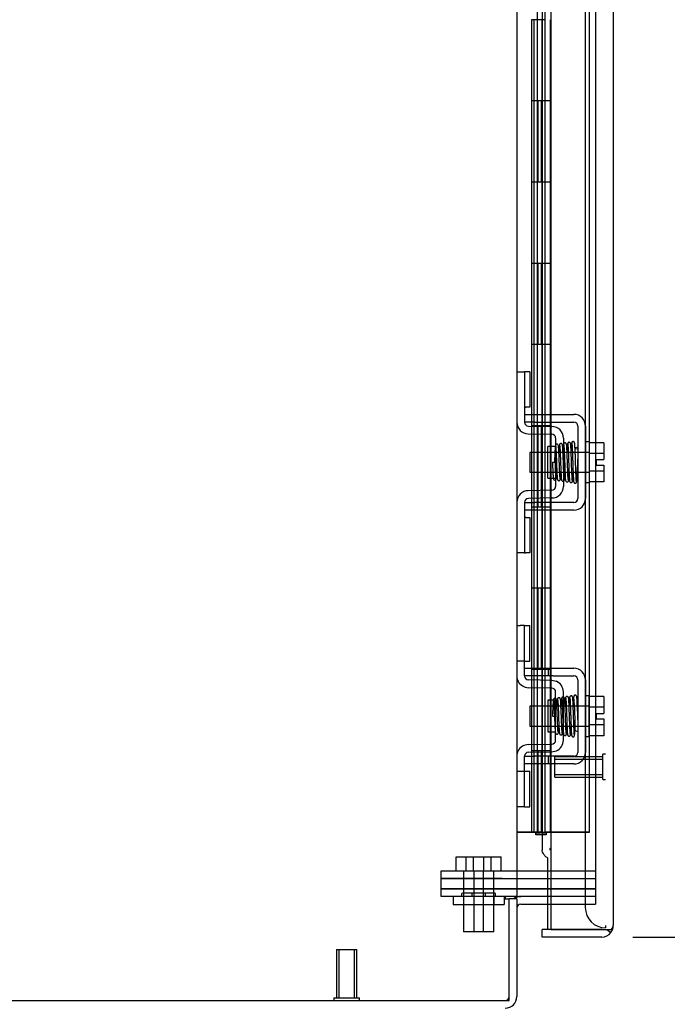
# Model space of a CAD drawing. Header units: inches. Extents: x 1 to 359, y -2 to 239.
# Tile 4 of 51: x 30 to 38, y 90 to 103. Entities that reach past the tile are written whole.
import ezdxf
from ezdxf.enums import TextEntityAlignment as Align
from ezdxf.lldxf.tags import DXFTag

# ---------------------------------------------------------------- set-up
doc = ezdxf.new("R2010")
doc.units = ezdxf.units.IN
doc.header["$MEASUREMENT"] = 0
for name, color, linetype in [('COM51497', 7, 'Continuous'), ('COM51498', 7, 'Continuous'), ('COM55595-1', 7, 'Continuous'), ('COM55597-1', 7, 'Continuous'), ('COM55607-1', 7, 'Continuous'), ('COM70098', 7, 'Continuous'), ('COM70220', 7, 'Continuous'), ('COM71181-1', 7, 'Continuous'), ('COM71183-1', 7, 'Continuous'), ('Default', 7, 'Continuous'), ('GSK86006', 7, 'Continuous'), ('NTS86070', 7, 'Continuous'), ('SCC180005', 7, 'Continuous'), ('SCC19011', 7, 'Continuous'), ('SPR20280', 7, 'Continuous'), ('STD26258', 7, 'Continuous'), ('WAF25367', 7, 'Continuous')]:
    doc.layers.add(name, color=color, linetype=linetype)
doc.styles.add('SEACAD_Times_New_Roman', font='times.ttf')
tags = doc.linetypes.add('HIDDEN2', pattern=[0.1875, 0.125, -0.0625]).pattern_tags.tags
tags[6:7] = [DXFTag(74, 4), DXFTag(75, 0), DXFTag(340, '0'), DXFTag(46, 0.0), DXFTag(50, 0.0), DXFTag(44, 0.0), DXFTag(45, 0.0)]
tags[4:5] = [DXFTag(74, 4), DXFTag(75, 0), DXFTag(340, '0'), DXFTag(46, 0.0), DXFTag(50, 0.0), DXFTag(44, 0.0), DXFTag(45, 0.0)]
doc.dimstyles.new('HAMMOND_(STH_-_300x200)', dxfattribs={"dimtxt": 1.5, "dimasz": 1.875, "dimexe": 0.75, "dimexo": 0.75, "dimgap": 0.375, "dimtad": 0, "dimtih": 1, "dimtoh": 1, "dimzin": 0, "dimdsep": 46, "dimtxsty": 'SEACAD_Times_New_Roman', "dimblk1": '_SE_FILLED', "dimblk2": '_SE_FILLED', "dimsah": 1, "dimcen": 0.75, "dimadec": 0, "dimazin": 0, "dimtfac": 0.8, "dimtofl": 0, "dimtmove": 0, "dimatfit": 3, "dimfxl": 0, "dimtolj": 1, "dimtzin": 0, "dimarcsym": 0})

# ---------------------------------------------------------------- blocks, each defined once
blk = doc.blocks.new('SE3')
at = {"layer": 'COM51497', "color": 7, "linetype": 'HIDDEN2'}
for p, q in [((36.434, 97.692), (36.559, 97.692)), ((36.559, 97.597), (36.434, 97.597)), ((36.559, 97.692), (37.041, 97.692)), ((36.559, 97.597), (37.041, 97.597)), ((37.089, 97.549), (37.089, 96.657)), ((37.184, 97.549), (37.184, 96.657)), ((36.434, 96.609), (36.559, 96.609)), ((37.041, 96.609), (36.559, 96.609)), ((36.559, 96.514), (36.434, 96.514)), ((37.041, 96.514), (36.559, 96.514)), ((36.434, 94.567), (36.559, 94.567)), ((36.559, 94.567), (36.726, 94.567)), ((36.726, 94.567), (36.786, 94.567)), ((36.726, 94.567), (36.726, 94.472)), ((36.786, 94.567), (37.041, 94.567)), ((36.434, 94.472), (36.434, 94.509)), ((36.559, 94.472), (36.434, 94.472)), ((36.726, 94.472), (36.559, 94.472)), ((36.786, 94.472), (36.726, 94.472)), ((36.786, 94.472), (37.041, 94.472)), ((37.089, 94.424), (37.089, 93.532)), ((37.184, 94.424), (37.184, 93.532)), ((36.434, 93.484), (36.559, 93.484)), ((36.434, 93.447), (36.434, 93.484)), ((36.726, 93.484), (36.559, 93.484)), ((36.786, 93.484), (36.726, 93.484)), ((36.726, 93.484), (36.726, 93.389)), ((37.041, 93.484), (36.786, 93.484)), ((36.559, 93.389), (36.434, 93.389)), ((36.726, 93.389), (36.559, 93.389)), ((36.786, 93.389), (36.726, 93.389)), ((37.041, 93.389), (36.786, 93.389))]:
    blk.add_line(p, q, dxfattribs=at)
for centre, radius, start, end in [((37.041, 97.549), 0.143, 0, 90), ((37.041, 97.549), 0.048, 0, 90), ((37.041, 96.657), 0.143, 270, 0), ((37.041, 96.657), 0.048, 270, 0), ((37.041, 94.424), 0.143, 0, 90), ((37.041, 94.424), 0.048, 0, 90), ((37.041, 93.532), 0.143, 270, 0), ((37.041, 93.532), 0.048, 270, 0)]:
    blk.add_arc(centre, radius, start, end, dxfattribs=at)
at = {"layer": 'COM51498', "color": 7, "linetype": 'HIDDEN2'}
for p, q in [((36.339, 98.218), (36.434, 98.218)), ((36.434, 98.218), (36.434, 97.968)), ((36.448, 98.218), (36.434, 98.218)), ((36.498, 98.218), (36.448, 98.218)), ((36.498, 98.218), (36.498, 97.781)), ((36.434, 97.968), (36.434, 97.596)), ((36.434, 97.781), (36.448, 97.781)), ((36.498, 97.781), (36.448, 97.781)), ((36.479, 97.453), (36.768, 97.448)), ((36.481, 97.548), (36.77, 97.543)), ((36.816, 97.4), (36.816, 96.806)), ((36.911, 97.4), (36.911, 96.806)), ((36.721, 96.908), (36.721, 97.298)), ((36.816, 97.298), (36.721, 97.298)), ((36.721, 96.908), (36.816, 96.908)), ((36.768, 96.758), (36.479, 96.753)), ((36.434, 96.61), (36.434, 96.237)), ((36.77, 96.663), (36.481, 96.658)), ((36.448, 96.424), (36.434, 96.424)), ((36.448, 96.424), (36.498, 96.424)), ((36.498, 96.424), (36.498, 95.987)), ((36.434, 96.237), (36.434, 95.987)), ((36.434, 95.987), (36.339, 95.987)), ((36.434, 95.987), (36.448, 95.987)), ((36.498, 95.987), (36.448, 95.987)), ((36.339, 95.093), (36.38, 95.093)), ((36.431, 95.093), (36.38, 95.093)), ((36.431, 95.093), (36.498, 95.093)), ((36.431, 94.656), (36.431, 95.093)), ((36.498, 94.656), (36.498, 95.093)), ((36.38, 94.656), (36.339, 94.656)), ((36.431, 94.656), (36.38, 94.656)), ((36.431, 94.656), (36.498, 94.656)), ((36.434, 94.509), (36.434, 94.656)), ((36.77, 94.418), (36.481, 94.423)), ((36.768, 94.323), (36.479, 94.328)), ((36.824, 94.406), (36.77, 94.418)), ((36.816, 93.681), (36.816, 94.275)), ((36.911, 93.681), (36.911, 94.275)), ((36.721, 94.173), (36.721, 93.783)), ((36.816, 94.173), (36.721, 94.173)), ((36.721, 93.783), (36.816, 93.783)), ((36.479, 93.628), (36.768, 93.633)), ((36.481, 93.533), (36.77, 93.538)), ((36.77, 93.538), (36.824, 93.549)), ((36.434, 93.299), (36.434, 93.447)), ((36.339, 93.299), (36.38, 93.299)), ((36.38, 93.299), (36.431, 93.299)), ((36.431, 93.299), (36.498, 93.299)), ((36.431, 92.862), (36.431, 93.299)), ((36.498, 92.862), (36.498, 93.299)), ((36.38, 92.862), (36.339, 92.862)), ((36.431, 92.862), (36.38, 92.862)), ((36.431, 92.862), (36.498, 92.862))]:
    blk.add_line(p, q, dxfattribs=at)
for centre, radius, start, end in [((36.482, 97.596), 0.143, 180, 269), ((36.482, 97.596), 0.048, 180, 269), ((36.768, 97.4), 0.143, 0, 89), ((36.768, 97.4), 0.048, 0, 89), ((36.482, 96.61), 0.143, 91, 180), ((36.768, 96.806), 0.048, 271, 0), ((36.768, 96.806), 0.143, 271, 0), ((36.482, 96.61), 0.048, 91, 180), ((36.482, 94.471), 0.143, 180, 206.9082), ((36.482, 94.471), 0.048, 180, 269), ((36.482, 94.471), 0.143, 206.9082, 269), ((36.768, 94.275), 0.048, 0, 89), ((36.768, 94.275), 0.143, 0, 66.6665), ((36.482, 93.485), 0.143, 91, 153.0918), ((36.768, 93.681), 0.048, 271, 0), ((36.768, 93.681), 0.143, 293.3335, 0), ((36.482, 93.485), 0.143, 153.0918, 180), ((36.482, 93.485), 0.048, 91, 180)]:
    blk.add_arc(centre, radius, start, end, dxfattribs=at)
at = {"layer": 'COM55595-1', "color": 7, "linetype": 'HIDDEN2'}
blk.add_arc((36.97, 92.327), 0.224, 173.8698, 180.203, dxfattribs=at)
at = {"layer": 'COM55597-1', "color": 7, "linetype": 'Continuous'}
for p, q in [((36.756, 149.75), (36.756, 91.353)), ((37.526, 149.702), (37.526, 91.401)), ((36.72, 91.353), (36.72, 91.663)), ((37.526, 91.401), (37.526, 91.401)), ((37.526, 91.4), (37.526, 91.401)), ((37.526, 91.401), (37.526, 91.401)), ((36.651, 91.258), (36.651, 91.353)), ((37.383, 91.353), (36.651, 91.353)), ((36.756, 91.353), (36.72, 91.353)), ((36.756, 91.353), (37.383, 91.353)), ((37.383, 91.353), (37.383, 91.353)), ((37.383, 91.353), (37.496, 91.353)), ((37.383, 91.353), (37.445, 91.353)), ((37.445, 91.353), (37.496, 91.314)), ((37.383, 91.258), (36.651, 91.258))]:
    blk.add_line(p, q, dxfattribs=at)
at = {"layer": 'COM55597-1', "color": 7, "linetype": 'HIDDEN2'}
for p, q in [((36.65, 122.989), (36.65, 92.326)), ((36.72, 91.663), (36.72, 92.228))]:
    blk.add_line(p, q, dxfattribs=at)
at = {"layer": 'COM55597-1', "color": 7, "linetype": 'Continuous'}
for start, end in [(322.4964, 359.8439), (359.9238, 0), (270, 322.4964)]:
    blk.add_arc((37.383, 91.401), 0.143, start, end, dxfattribs=at)
at = {"layer": 'COM55597-1', "color": 7, "linetype": 'HIDDEN2'}
blk.add_open_spline([(36.72, 92.228), (36.707, 92.238), (36.695, 92.248), (36.675, 92.269), (36.667, 92.279), (36.655, 92.299), (36.652, 92.31), (36.651, 92.322), (36.65, 92.324), (36.65, 92.326)], degree=3, knots=[0, 0, 0, 0, 0.25, 0.25, 0.5, 0.5, 0.75, 0.75, 0.7970406, 0.7970406, 0.7970406, 0.7970406], dxfattribs=at)
at = {"layer": 'COM55597-1', "color": 7, "linetype": 'Continuous'}
blk.add_open_spline([(37.496, 91.353), (37.505, 91.361), (37.513, 91.369), (37.52, 91.381), (37.522, 91.385), (37.525, 91.393), (37.525, 91.397), (37.526, 91.401)], degree=3, knots=[0, 0, 0, 0, 0.5, 0.5, 0.75, 0.75, 1, 1, 1, 1], dxfattribs=at)
at = {"layer": 'COM55607-1', "color": 7, "linetype": 'HIDDEN2'}
for p, q in [((36.587, 148.551), (36.587, 92.551)), ((36.687, 92.551), (36.687, 148.551)), ((37.232, 92.551), (37.232, 148.551)), ((36.647, 102.551), (36.52, 102.551)), ((36.52, 102.551), (36.52, 101.551)), ((36.525, 101.551), (36.525, 102.551)), ((36.692, 102.551), (36.637, 102.551)), ((36.647, 102.551), (36.647, 101.551)), ((36.55, 101.551), (36.52, 101.551)), ((36.52, 101.551), (36.52, 100.551)), ((36.647, 101.551), (36.52, 101.551)), ((36.595, 101.551), (36.595, 100.551)), ((36.637, 101.551), (36.637, 100.551)), ((36.692, 101.551), (36.637, 101.551)), ((36.55, 100.551), (36.52, 100.551)), ((36.647, 100.551), (36.52, 100.551)), ((36.52, 100.551), (36.52, 99.551)), ((36.525, 99.551), (36.525, 100.551)), ((36.692, 100.551), (36.637, 100.551)), ((36.647, 100.551), (36.647, 99.551)), ((36.55, 99.551), (36.52, 99.551)), ((36.52, 99.551), (36.52, 98.551)), ((36.647, 99.551), (36.52, 99.551)), ((36.595, 99.551), (36.595, 98.551)), ((36.637, 99.551), (36.637, 98.551)), ((36.692, 99.551), (36.637, 99.551)), ((36.55, 98.551), (36.52, 98.551)), ((36.647, 98.551), (36.52, 98.551)), ((36.52, 98.551), (36.52, 97.551)), ((36.525, 97.551), (36.525, 98.551)), ((36.692, 98.551), (36.637, 98.551)), ((36.647, 98.551), (36.647, 97.551)), ((36.55, 97.551), (36.52, 97.551)), ((36.52, 97.551), (36.52, 96.551)), ((36.647, 97.551), (36.52, 97.551)), ((36.595, 97.551), (36.595, 96.551)), ((36.637, 97.551), (36.637, 96.551)), ((36.692, 97.551), (36.637, 97.551)), ((36.55, 96.551), (36.52, 96.551)), ((36.647, 96.551), (36.52, 96.551)), ((36.52, 96.551), (36.52, 95.551)), ((36.525, 95.551), (36.525, 96.551)), ((36.692, 96.551), (36.637, 96.551)), ((36.647, 96.551), (36.647, 95.551)), ((36.55, 95.551), (36.52, 95.551)), ((36.52, 95.551), (36.52, 94.551)), ((36.647, 95.551), (36.52, 95.551)), ((36.595, 95.551), (36.595, 94.551)), ((36.637, 95.551), (36.637, 94.551)), ((36.692, 95.551), (36.637, 95.551)), ((36.55, 94.551), (36.52, 94.551)), ((36.647, 94.551), (36.52, 94.551)), ((36.52, 94.551), (36.52, 93.551)), ((36.525, 93.551), (36.525, 94.551)), ((36.692, 94.551), (36.637, 94.551)), ((36.647, 94.551), (36.647, 93.551)), ((36.55, 93.551), (36.52, 93.551)), ((36.52, 93.551), (36.52, 92.551)), ((36.647, 93.551), (36.52, 93.551)), ((36.595, 93.551), (36.595, 92.551)), ((36.637, 93.551), (36.637, 92.551)), ((36.692, 93.551), (36.637, 93.551)), ((36.401, 92.551), (36.339, 92.551)), ((36.595, 92.551), (36.401, 92.551)), ((36.401, 92.551), (36.401, 92.551)), ((36.574, 92.516), (36.574, 92.542)), ((36.574, 92.542), (36.624, 92.542)), ((36.624, 92.516), (36.574, 92.516)), ((36.587, 92.551), (36.587, 92.542)), ((36.637, 92.551), (36.595, 92.551)), ((36.649, 92.542), (36.624, 92.542)), ((36.649, 92.516), (36.624, 92.516)), ((36.637, 92.551), (36.692, 92.551)), ((36.649, 92.542), (36.699, 92.542)), ((36.699, 92.516), (36.649, 92.516)), ((36.687, 92.542), (36.687, 92.551)), ((36.717, 92.551), (36.692, 92.551)), ((36.692, 92.551), (36.692, 92.551)), ((36.699, 92.542), (36.699, 92.516)), ((37.232, 92.551), (36.717, 92.551)), ((36.756, 92.551), (37.232, 92.551)), ((37.232, 92.551), (37.232, 92.551))]:
    blk.add_line(p, q, dxfattribs=at)
at = {"layer": 'COM55607-1', "color": 7, "linetype": 'Continuous'}
for p, q in [((36.55, 101.551), (36.55, 102.551)), ((36.754, 101.551), (36.754, 102.551)), ((36.754, 101.551), (36.55, 101.551)), ((36.55, 100.551), (36.55, 101.551)), ((36.754, 101.551), (36.55, 101.551)), ((36.754, 100.551), (36.754, 101.551)), ((36.754, 100.551), (36.55, 100.551)), ((36.754, 100.551), (36.55, 100.551)), ((36.55, 99.551), (36.55, 100.551)), ((36.754, 99.551), (36.754, 100.551)), ((36.754, 99.551), (36.55, 99.551)), ((36.55, 98.551), (36.55, 99.551)), ((36.754, 99.551), (36.55, 99.551)), ((36.754, 98.551), (36.754, 99.551)), ((36.754, 98.551), (36.55, 98.551)), ((36.754, 98.551), (36.55, 98.551)), ((36.55, 97.551), (36.55, 98.551)), ((36.754, 97.551), (36.754, 98.551)), ((36.754, 97.551), (36.55, 97.551)), ((36.55, 96.551), (36.55, 97.551)), ((36.754, 97.551), (36.55, 97.551)), ((36.754, 96.551), (36.754, 97.551)), ((36.754, 96.551), (36.55, 96.551)), ((36.754, 96.551), (36.55, 96.551)), ((36.55, 95.551), (36.55, 96.551)), ((36.754, 95.551), (36.754, 96.551)), ((36.754, 95.551), (36.55, 95.551)), ((36.55, 94.551), (36.55, 95.551)), ((36.754, 95.551), (36.55, 95.551)), ((36.754, 94.551), (36.754, 95.551)), ((36.754, 94.551), (36.55, 94.551)), ((36.754, 94.551), (36.55, 94.551)), ((36.55, 93.551), (36.55, 94.551)), ((36.754, 93.551), (36.754, 94.551)), ((36.754, 93.551), (36.55, 93.551)), ((36.55, 92.551), (36.55, 93.551)), ((36.754, 93.551), (36.55, 93.551)), ((36.754, 92.551), (36.754, 93.551)), ((36.339, 92.551), (36.55, 92.551)), ((36.55, 92.551), (36.754, 92.551)), ((36.754, 92.551), (36.756, 92.551))]:
    blk.add_line(p, q, dxfattribs=at)
at = {"layer": 'COM70098', "color": 7, "linetype": 'HIDDEN2'}
for p, q in [((35.407, 91.978), (35.407, 92.073)), ((35.407, 92.073), (36.157, 92.073)), ((36.157, 92.073), (37.306, 92.073)), ((36.157, 91.978), (35.407, 91.978)), ((36.157, 91.978), (37.306, 91.978)), ((35.407, 91.758), (35.407, 91.853)), ((35.407, 91.853), (36.157, 91.853)), ((36.157, 91.758), (35.407, 91.758)), ((37.306, 91.853), (36.157, 91.853)), ((36.196, 91.758), (36.157, 91.758))]:
    blk.add_line(p, q, dxfattribs=at)
at = {"layer": 'COM70220', "color": 7, "linetype": 'HIDDEN2'}
for p, q in [((37.181, 149.019), (37.181, 91.872)), ((37.181, 91.872), (37.181, 91.622)), ((37.431, 91.401), (37.431, 91.372))]:
    blk.add_line(p, q, dxfattribs=at)
blk.add_arc((37.431, 91.622), 0.25, 180, 270, dxfattribs=at)
at = {"layer": 'COM71181-1', "color": 7, "linetype": 'Continuous'}
for p, q in [((36.339, 149.133), (36.339, 91.758)), ((36.196, 91.758), (36.196, 91.728)), ((36.339, 91.758), (36.196, 91.758)), ((36.339, 91.758), (36.387, 91.758)), ((36.756, 91.758), (36.387, 91.758)), ((36.196, 91.728), (36.244, 91.728)), ((36.244, 90.478), (36.244, 91.728)), ((23.794, 90.478), (36.244, 90.478))]:
    blk.add_line(p, q, dxfattribs=at)
at = {"layer": 'COM71181-1', "color": 7, "linetype": 'HIDDEN2'}
for p, q in [((37.306, 149.133), (37.306, 91.758)), ((37.306, 91.758), (36.756, 91.758))]:
    blk.add_line(p, q, dxfattribs=at)
at = {"layer": 'COM71183-1', "color": 7, "linetype": 'HIDDEN2'}
for p in [(37.306, 91.758), (36.756, 91.663)]:
    blk.add_line(p, (37.306, 91.663), dxfattribs=at)
at = {"layer": 'COM71183-1', "color": 7, "linetype": 'Continuous'}
for p, q in [((36.339, 91.728), (36.244, 91.728)), ((36.339, 91.728), (36.339, 90.526)), ((36.387, 91.663), (36.756, 91.663))]:
    blk.add_line(p, q, dxfattribs=at)
for centre, radius, start, end in [((36.387, 91.615), 0.143, 90, 127.7949), ((36.387, 91.615), 0.048, 90, 180), ((36.196, 90.526), 0.143, 270, 0)]:
    blk.add_arc(centre, radius, start, end, dxfattribs=at)
at = {"layer": 'COM71183-1', "color": 7, "linetype": 'HIDDEN2'}
blk.add_arc((36.196, 90.526), 0.048, 270, 0, dxfattribs=at)
at = {"layer": 'GSK86006', "color": 7, "linetype": 'HIDDEN2'}
for p, q in [((35.407, 91.853), (35.407, 91.978)), ((35.407, 91.978), (36.157, 91.978)), ((36.157, 91.978), (37.306, 91.978)), ((36.157, 91.853), (35.407, 91.853)), ((36.157, 91.853), (37.306, 91.853))]:
    blk.add_line(p, q, dxfattribs=at)
at = {"layer": 'NTS86070', "color": 7, "linetype": 'HIDDEN2'}
for p, q in [((35.556, 91.758), (35.556, 91.658)), ((35.659, 91.788), (35.659, 91.758)), ((35.794, 91.798), (35.669, 91.798)), ((35.681, 91.758), (35.681, 91.658)), ((35.784, 91.788), (35.784, 91.758)), ((36.067, 91.798), (35.794, 91.798)), ((35.952, 91.758), (35.952, 91.788)), ((36.056, 91.758), (36.056, 91.658)), ((36.077, 91.758), (36.077, 91.788)), ((36.181, 91.758), (36.181, 91.658)), ((35.556, 91.658), (35.681, 91.658)), ((35.681, 91.658), (36.181, 91.658))]:
    blk.add_line(p, q, dxfattribs=at)
for centre, start, end in [((35.669, 91.788), 90, 180), ((35.794, 91.788), 90, 180), ((35.942, 91.788), 0, 90), ((36.067, 91.788), 0, 90)]:
    blk.add_arc(centre, 0.01, start, end, dxfattribs=at)
at = {"layer": 'SCC180005', "color": 7, "linetype": 'HIDDEN2'}
for p, q in [((35.59, 92.247), (35.715, 92.247)), ((35.59, 92.073), (35.59, 92.247)), ((35.715, 92.247), (35.931, 92.247)), ((35.715, 92.073), (35.715, 92.247)), ((35.806, 92.073), (35.806, 92.247)), ((35.931, 92.247), (36.147, 92.247)), ((35.931, 92.073), (35.931, 92.247)), ((36.022, 92.073), (36.022, 92.247)), ((36.147, 92.073), (36.147, 92.247)), ((35.683, 92.073), (35.683, 91.323)), ((35.808, 92.073), (35.808, 91.323)), ((35.929, 91.323), (35.929, 92.073)), ((36.054, 91.323), (36.054, 92.073)), ((35.808, 91.323), (35.683, 91.323)), ((36.054, 91.323), (35.808, 91.323))]:
    blk.add_line(p, q, dxfattribs=at)
at = {"layer": 'SCC19011', "color": 7, "linetype": 'HIDDEN2'}
for p, q in [((37.41, 97.344), (37.229, 97.344)), ((37.41, 97.344), (37.41, 97.212)), ((36.497, 97.225), (36.497, 96.981)), ((37.229, 97.225), (36.497, 97.225)), ((37.41, 97.212), (37.229, 97.212)), ((37.41, 97.212), (37.41, 97.137)), ((37.315, 97.137), (37.41, 97.137)), ((37.315, 97.137), (37.315, 97.069)), ((36.497, 96.981), (37.229, 96.981)), ((37.41, 96.994), (37.229, 96.994)), ((37.315, 97.069), (37.41, 97.069)), ((37.41, 97.069), (37.41, 96.994)), ((37.41, 96.994), (37.41, 96.862)), ((37.41, 96.862), (37.229, 96.862)), ((37.41, 94.219), (37.229, 94.219)), ((37.41, 94.219), (37.41, 94.087)), ((36.497, 94.1), (36.497, 93.856)), ((37.229, 94.1), (36.497, 94.1)), ((37.41, 94.087), (37.229, 94.087)), ((37.41, 94.087), (37.41, 94.012)), ((37.315, 94.012), (37.315, 93.944)), ((37.315, 94.012), (37.41, 94.012)), ((37.315, 93.944), (37.41, 93.944)), ((37.41, 93.944), (37.41, 93.869)), ((36.497, 93.856), (37.229, 93.856)), ((37.41, 93.869), (37.229, 93.869)), ((37.41, 93.869), (37.41, 93.737)), ((37.41, 93.737), (37.229, 93.737))]:
    blk.add_line(p, q, dxfattribs=at)
at = {"layer": 'SPR20280', "color": 7, "linetype": 'HIDDEN2'}
for p, q in [((36.777, 97.103), (36.812, 97.103)), ((36.777, 93.978), (36.802, 93.978))]:
    blk.add_line(p, q, dxfattribs=at)
for centre, radius, start, end in [((32.167, 97.279), 4.891, 359.5941, 359.9583), ((32.139, 97.28), 4.954, 355.1676, 359.9373), ((36.957, 96.878), 0.0181, 180.2962, 0.6354), ((32.167, 93.801), 4.891, 0.0417, 4.8553), ((32.139, 93.8), 4.954, 0.0627, 4.8324)]:
    blk.add_arc(centre, radius, start, end, dxfattribs=at)
blk.add_ellipse((37.075, 97.275), major_axis=(0.0175, 0), ratio=0.707107, dxfattribs=at)
for start_param, end_param in [(3.144278, 6.283185), (0, 0.029803)]:
    blk.add_ellipse((37.075, 93.805), major_axis=(0.0175, 0), ratio=0.707107, start_param=start_param, end_param=end_param, dxfattribs=at)
for points, knots in [([(36.9, 97.315), (36.9, 97.318), (36.899, 97.323), (36.893, 97.33), (36.886, 97.334), (36.879, 97.334), (36.872, 97.332), (36.867, 97.327), (36.864, 97.322), (36.864, 97.318), (36.864, 97.316)], [0, 0, 0, 0, 0.160978, 0.319941, 0.465269, 0.591846, 0.711965, 0.822973, 0.919786, 1, 1, 1, 1]), ([(36.948, 97.327), (36.948, 97.327), (36.948, 97.329), (36.947, 97.332), (36.945, 97.334), (36.943, 97.337), (36.94, 97.339), (36.937, 97.34), (36.933, 97.341), (36.927, 97.341), (36.919, 97.337), (36.914, 97.328), (36.913, 97.322), (36.912, 97.318)], [0.0423433, 0.0423433, 0.0423433, 0.0423433, 0.0780693, 0.1166064, 0.1566075, 0.1991192, 0.2448555, 0.2942488, 0.3475582, 0.468612, 0.6213089, 0.801496, 1, 1, 1, 1]), ([(36.963, 97.332), (36.962, 97.327), (36.96, 97.305), (36.958, 97.263), (36.957, 97.236), (36.956, 97.234)], [0.1089671, 0.1089671, 0.1089671, 0.1089671, 0.2224256, 0.3403895, 0.3502806, 0.3502806, 0.3502806, 0.3502806]), ([(37.001, 97.325), (37.001, 97.331), (37, 97.337), (36.993, 97.345), (36.987, 97.348), (36.982, 97.349), (36.979, 97.349), (36.975, 97.348), (36.972, 97.346), (36.969, 97.343), (36.966, 97.339), (36.965, 97.335), (36.965, 97.333), (36.965, 97.331)], [0, 0, 0, 0, 0.324319, 0.462115, 0.581304, 0.633213, 0.682431, 0.732423, 0.783847, 0.836789, 0.89085, 0.94542, 1, 1, 1, 1]), ([(37.014, 97.341), (37.013, 97.338), (37.011, 97.33), (37.009, 97.288), (37.007, 97.253), (37.006, 97.241)], [0, 0, 0, 0, 0.1087369, 0.2223139, 0.2823724, 0.2823724, 0.2823724, 0.2823724]), ([(37.049, 97.339), (37.049, 97.341), (37.049, 97.344), (37.048, 97.348), (37.045, 97.351), (37.041, 97.355), (37.035, 97.357), (37.028, 97.357), (37.022, 97.355), (37.017, 97.35), (37.014, 97.344), (37.013, 97.341), (37.013, 97.339)], [0, 0, 0, 0, 0.065589, 0.134096, 0.204, 0.273642, 0.405923, 0.527776, 0.652215, 0.775569, 0.89228, 1, 1, 1, 1]), ([(37.014, 97.337), (37.015, 97.336), (37.017, 97.331), (37.02, 97.287), (37.022, 97.228), (37.024, 97.169), (37.026, 97.121), (37.028, 97.07), (37.029, 97.02), (37.031, 96.973), (37.033, 96.93), (37.035, 96.895), (37.037, 96.871), (37.038, 96.86), (37.039, 96.859), (37.039, 96.859)], [0.0084013, 0.0084013, 0.0084013, 0.0084013, 0.1047673, 0.2149815, 0.3308118, 0.3911182, 0.4528716, 0.5160814, 0.5807303, 0.6468516, 0.7144807, 0.783578, 0.8541849, 0.926338, 0.9626406, 0.9626406, 0.9626406, 0.9626406]), ([(37.074, 96.866), (37.073, 96.866), (37.072, 96.868), (37.069, 96.899), (37.067, 96.953), (37.065, 97.008), (37.063, 97.055), (37.061, 97.105), (37.06, 97.156), (37.058, 97.206), (37.056, 97.251), (37.054, 97.29), (37.053, 97.32), (37.051, 97.338), (37.05, 97.341), (37.049, 97.341)], [0.041658, 0.041658, 0.041658, 0.041658, 0.1062331, 0.2177365, 0.3345116, 0.3951575, 0.4571173, 0.5204025, 0.5850154, 0.650919, 0.7181243, 0.7866617, 0.856475, 0.927577, 0.9945625, 0.9945625, 0.9945625, 0.9945625]), ([(36.873, 96.896), (36.872, 96.901), (36.871, 96.909), (36.868, 96.943), (36.866, 96.985), (36.864, 97.032), (36.862, 97.079), (36.86, 97.136), (36.858, 97.196), (36.855, 97.25), (36.853, 97.285), (36.85, 97.306), (36.849, 97.318), (36.838, 97.325), (36.831, 97.326), (36.824, 97.325), (36.818, 97.32), (36.814, 97.314), (36.812, 97.303), (36.81, 97.278), (36.807, 97.242), (36.806, 97.203), (36.804, 97.155), (36.802, 97.12), (36.802, 97.103)], [0, 0, 0, 0, 0.0498436, 0.0967002, 0.1405955, 0.1815314, 0.2194862, 0.2544765, 0.3152997, 0.3654619, 0.409652, 0.4485892, 0.4814188, 0.4889058, 0.495916, 0.5065238, 0.5135393, 0.5236157, 0.5577634, 0.6106645, 0.6440309, 0.6818562, 0.7241002, 0.764095, 0.764095, 0.764095, 0.764095]), ([(36.817, 97.298), (36.817, 97.297), (36.818, 97.291), (36.819, 97.269), (36.821, 97.235), (36.823, 97.197), (36.825, 97.147), (36.827, 97.089), (36.829, 97.026), (36.832, 96.965), (36.835, 96.913), (36.837, 96.9), (36.838, 96.893)], [0.5312571, 0.5312571, 0.5312571, 0.5312571, 0.5585929, 0.6096433, 0.6421085, 0.6791741, 0.7208841, 0.7672768, 0.8183419, 0.8741554, 0.9346781, 1, 1, 1, 1]), ([(36.862, 97.308), (36.861, 97.3), (36.859, 97.277), (36.857, 97.242), (36.856, 97.226)], [0.1087958, 0.1087958, 0.1087958, 0.1087958, 0.2223565, 0.3065223, 0.3065223, 0.3065223, 0.3065223]), ([(36.864, 97.314), (36.865, 97.312), (36.867, 97.306), (36.869, 97.276), (36.871, 97.235), (36.873, 97.188), (36.875, 97.139), (36.877, 97.08), (36.88, 97.015), (36.882, 96.957), (36.885, 96.917), (36.886, 96.894), (36.89, 96.874), (36.906, 96.867), (36.918, 96.87), (36.925, 96.881), (36.926, 96.892), (36.928, 96.917), (36.93, 96.948), (36.931, 96.966), (36.931, 96.973)], [0, 0, 0, 0, 0.0490679, 0.095301, 0.1387049, 0.1792256, 0.2168316, 0.2515124, 0.3116979, 0.3614591, 0.4053465, 0.4437863, 0.4807605, 0.5002516, 0.5126381, 0.5301382, 0.5631975, 0.6133029, 0.6453829, 0.6655854, 0.6655854, 0.6655854, 0.6655854]), ([(36.921, 96.896), (36.921, 96.896), (36.92, 96.903), (36.919, 96.926), (36.917, 96.965), (36.915, 97.007), (36.913, 97.061), (36.911, 97.124), (36.908, 97.192), (36.905, 97.254), (36.902, 97.304), (36.9, 97.313), (36.899, 97.318)], [0.5252176, 0.5252176, 0.5252176, 0.5252176, 0.5500519, 0.604828, 0.6390024, 0.6775462, 0.720453, 0.7677407, 0.8193455, 0.8752892, 0.9355028, 1, 1, 1, 1]), ([(36.913, 97.322), (36.912, 97.317), (36.91, 97.306), (36.908, 97.271), (36.907, 97.243), (36.906, 97.23)], [0, 0, 0, 0, 0.0497131, 0.0964498, 0.1332447, 0.1332447, 0.1332447, 0.1332447]), ([(36.915, 97.319), (36.915, 97.32), (36.916, 97.318), (36.919, 97.292), (36.921, 97.243), (36.923, 97.193), (36.925, 97.15), (36.927, 97.103), (36.928, 97.055), (36.93, 97.008), (36.932, 96.965), (36.934, 96.928), (36.935, 96.899), (36.937, 96.879), (36.938, 96.877), (36.939, 96.876)], [0.0493682, 0.0493682, 0.0493682, 0.0493682, 0.1041505, 0.2141198, 0.3297994, 0.3901531, 0.4519694, 0.5152557, 0.5800319, 0.6463064, 0.7140466, 0.7832821, 0.8540388, 0.9262663, 0.9997798, 0.9997798, 0.9997798, 0.9997798]), ([(36.974, 96.88), (36.973, 96.882), (36.971, 96.887), (36.968, 96.931), (36.965, 97), (36.963, 97.074), (36.96, 97.136), (36.959, 97.182), (36.957, 97.226), (36.955, 97.265), (36.953, 97.297), (36.951, 97.319), (36.95, 97.328), (36.949, 97.328), (36.948, 97.328)], [0.0031575, 0.0031575, 0.0031575, 0.0031575, 0.106276, 0.2177664, 0.3343795, 0.4562757, 0.5195077, 0.5840716, 0.6500082, 0.7172741, 0.7858907, 0.8559002, 0.9272657, 0.9562295, 0.9562295, 0.9562295, 0.9562295]), ([(36.966, 97.327), (36.966, 97.32), (36.968, 97.306), (36.971, 97.253), (36.974, 97.184), (36.976, 97.104), (36.979, 97.024), (36.982, 96.953), (36.985, 96.898), (36.986, 96.882), (36.987, 96.873)], [0, 0, 0, 0, 0.123677, 0.247763, 0.372182, 0.497025, 0.622181, 0.747773, 0.873664, 1, 1, 1, 1]), ([(37.022, 96.875), (37.021, 96.884), (37.02, 96.899), (37.017, 96.954), (37.014, 97.024), (37.011, 97.104), (37.009, 97.184), (37.006, 97.254), (37.003, 97.307), (37.001, 97.322), (37, 97.329)], [0, 0, 0, 0, 0.125356, 0.250547, 0.375714, 0.500726, 0.625702, 0.75054, 0.875328, 1, 1, 1, 1]), ([(36.777, 97.103), (36.777, 97.088), (36.778, 97.062), (36.78, 97.021), (36.781, 96.984), (36.783, 96.953), (36.785, 96.927), (36.787, 96.909), (36.788, 96.899), (36.789, 96.899), (36.789, 96.899)], [0, 0, 0, 0, 0.1236932, 0.2477957, 0.3722334, 0.4970307, 0.6222178, 0.7477992, 0.8737106, 0.9604174, 0.9604174, 0.9604174, 0.9604174]), ([(36.824, 96.904), (36.823, 96.904), (36.823, 96.904), (36.821, 96.913), (36.82, 96.93), (36.818, 96.955), (36.816, 96.986), (36.815, 97.022), (36.813, 97.062), (36.812, 97.088), (36.812, 97.103)], [0.0491745, 0.0491745, 0.0491745, 0.0491745, 0.1247815, 0.2496118, 0.3745487, 0.4995316, 0.6245497, 0.7496304, 0.874808, 1, 1, 1, 1]), ([(36.825, 96.9), (36.826, 96.904), (36.827, 96.91), (36.829, 96.941), (36.831, 96.968), (36.831, 96.982)], [0, 0, 0, 0, 0.0491727, 0.0954645, 0.1386905, 0.1386905, 0.1386905, 0.1386905]), ([(36.876, 96.896), (36.877, 96.901), (36.879, 96.923), (36.881, 96.958), (36.881, 96.977)], [0.1070599, 0.1070599, 0.1070599, 0.1070599, 0.2191639, 0.3205784, 0.3205784, 0.3205784, 0.3205784]), ([(36.974, 96.876), (36.975, 96.879), (36.977, 96.885), (36.979, 96.924), (36.981, 96.956), (36.981, 96.967)], [0, 0, 0, 0, 0.1069729, 0.2190176, 0.2772299, 0.2772299, 0.2772299, 0.2772299]), ([(36.789, 96.901), (36.789, 96.899), (36.789, 96.897), (36.791, 96.893), (36.793, 96.889), (36.796, 96.887), (36.8, 96.885), (36.804, 96.883), (36.81, 96.883), (36.817, 96.886), (36.822, 96.891), (36.825, 96.898), (36.825, 96.901), (36.825, 96.904)], [0, 0, 0, 0, 0.058977, 0.121112, 0.184968, 0.249019, 0.31194, 0.372841, 0.48981, 0.614536, 0.743768, 0.872723, 1, 1, 1, 1]), ([(36.837, 96.897), (36.838, 96.894), (36.839, 96.888), (36.844, 96.881), (36.851, 96.876), (36.858, 96.875), (36.864, 96.877), (36.868, 96.88), (36.87, 96.882), (36.872, 96.885), (36.873, 96.887), (36.874, 96.89), (36.874, 96.892), (36.874, 96.893)], [0, 0, 0, 0, 0.180774, 0.350248, 0.499828, 0.623642, 0.733222, 0.784403, 0.832779, 0.878274, 0.921007, 0.961361, 1, 1, 1, 1]), ([(36.987, 96.878), (36.987, 96.872), (36.988, 96.865), (36.995, 96.857), (37.001, 96.854), (37.006, 96.853), (37.009, 96.853), (37.013, 96.854), (37.016, 96.856), (37.019, 96.859), (37.022, 96.862), (37.023, 96.867), (37.023, 96.869), (37.023, 96.871)], [0, 0, 0, 0, 0.337377, 0.476585, 0.593946, 0.643993, 0.690857, 0.738213, 0.787078, 0.837877, 0.890521, 0.944659, 1, 1, 1, 1]), ([(37.025, 96.868), (37.026, 96.872), (37.028, 96.894), (37.03, 96.936), (37.031, 96.963), (37.031, 96.964)], [0.1075026, 0.1075026, 0.1075026, 0.1075026, 0.219859, 0.336958, 0.3455788, 0.3455788, 0.3455788, 0.3455788]), ([(37.04, 96.861), (37.04, 96.86), (37.04, 96.859), (37.04, 96.857), (37.041, 96.854), (37.043, 96.852), (37.045, 96.849), (37.048, 96.847), (37.051, 96.846), (37.055, 96.845), (37.061, 96.845), (37.069, 96.849), (37.074, 96.857), (37.075, 96.863), (37.076, 96.867)], [0.0247586, 0.0247586, 0.0247586, 0.0247586, 0.0394799, 0.0780267, 0.1170502, 0.1577954, 0.2011902, 0.2478129, 0.2979655, 0.3517973, 0.4729948, 0.6248981, 0.8034762, 1, 1, 1, 1]), ([(36.788, 94.18), (36.788, 94.179), (36.787, 94.172), (36.785, 94.153), (36.783, 94.128), (36.781, 94.096), (36.78, 94.059), (36.778, 94.019), (36.777, 93.993), (36.777, 93.978)], [0.1262894, 0.1262894, 0.1262894, 0.1262894, 0.2522008, 0.3777822, 0.5029693, 0.6277666, 0.7522043, 0.8763068, 1, 1, 1, 1]), ([(36.825, 94.177), (36.825, 94.18), (36.824, 94.186), (36.818, 94.193), (36.811, 94.197), (36.804, 94.197), (36.797, 94.195), (36.792, 94.191), (36.789, 94.185), (36.789, 94.182), (36.789, 94.18)], [0, 0, 0, 0, 0.171749, 0.337669, 0.486578, 0.613302, 0.730062, 0.835396, 0.925606, 1, 1, 1, 1]), ([(36.846, 93.783), (36.846, 93.783), (36.846, 93.789), (36.844, 93.81), (36.842, 93.845), (36.84, 93.883), (36.838, 93.933), (36.836, 93.992), (36.833, 94.055), (36.831, 94.115), (36.828, 94.165), (36.826, 94.175), (36.825, 94.181)], [0.5328988, 0.5328988, 0.5328988, 0.5328988, 0.5569074, 0.6092128, 0.6423045, 0.6799166, 0.7220481, 0.7687139, 0.8198491, 0.8754774, 0.935522, 1, 1, 1, 1]), ([(36.838, 94.187), (36.837, 94.182), (36.836, 94.174), (36.834, 94.141), (36.832, 94.113), (36.831, 94.098)], [0, 0, 0, 0, 0.0498287, 0.096661, 0.1398853, 0.1398853, 0.1398853, 0.1398853]), ([(36.874, 94.187), (36.874, 94.188), (36.874, 94.19), (36.873, 94.193), (36.872, 94.195), (36.871, 94.198), (36.868, 94.2), (36.865, 94.203), (36.859, 94.205), (36.852, 94.204), (36.845, 94.201), (36.839, 94.193), (36.838, 94.187), (36.837, 94.183)], [0, 0, 0, 0, 0.035882, 0.073188, 0.112909, 0.155738, 0.202044, 0.251913, 0.361271, 0.485727, 0.637722, 0.812554, 1, 1, 1, 1]), ([(36.839, 94.183), (36.84, 94.183), (36.841, 94.181), (36.844, 94.153), (36.846, 94.105), (36.849, 94.056), (36.85, 94.014), (36.852, 93.97), (36.853, 93.925), (36.855, 93.881), (36.857, 93.841), (36.859, 93.806), (36.861, 93.781), (36.863, 93.764), (36.864, 93.763), (36.864, 93.762)], [0.0386163, 0.0386163, 0.0386163, 0.0386163, 0.1041999, 0.2141673, 0.3298094, 0.3901346, 0.4519229, 0.5151799, 0.5799285, 0.646185, 0.7139159, 0.7831552, 0.853933, 0.9262015, 0.98991, 0.98991, 0.98991, 0.98991]), ([(36.899, 93.767), (36.898, 93.768), (36.896, 93.772), (36.894, 93.81), (36.89, 93.873), (36.888, 93.942), (36.886, 94.001), (36.884, 94.046), (36.882, 94.088), (36.88, 94.126), (36.879, 94.157), (36.877, 94.179), (36.875, 94.19), (36.874, 94.19), (36.874, 94.19)], [0.0138524, 0.0138524, 0.0138524, 0.0138524, 0.1062824, 0.2178177, 0.3344917, 0.4564531, 0.5197117, 0.5842959, 0.6502411, 0.7175013, 0.7860951, 0.8560626, 0.9273599, 0.9665702, 0.9665702, 0.9665702, 0.9665702]), ([(36.948, 93.76), (36.947, 93.766), (36.945, 93.777), (36.943, 93.814), (36.941, 93.86), (36.939, 93.91), (36.937, 93.96), (36.935, 94.02), (36.933, 94.084), (36.93, 94.139), (36.928, 94.174), (36.925, 94.193), (36.923, 94.202), (36.919, 94.208), (36.912, 94.212), (36.906, 94.213), (36.899, 94.212), (36.893, 94.207), (36.89, 94.201), (36.887, 94.189), (36.885, 94.163), (36.883, 94.128), (36.882, 94.109), (36.881, 94.102)], [0, 0, 0, 0, 0.0498062, 0.0966276, 0.140488, 0.1813946, 0.2193247, 0.2542949, 0.3151029, 0.3652644, 0.4095039, 0.4485899, 0.4658122, 0.4799438, 0.4861373, 0.4916742, 0.500166, 0.5061157, 0.5157515, 0.5507685, 0.6061814, 0.6406611, 0.6597863, 0.6597863, 0.6597863, 0.6597863]), ([(36.892, 94.184), (36.892, 94.184), (36.893, 94.178), (36.894, 94.156), (36.896, 94.121), (36.898, 94.082), (36.9, 94.032), (36.902, 93.971), (36.904, 93.904), (36.907, 93.838), (36.91, 93.782), (36.912, 93.766), (36.913, 93.758)], [0.5362763, 0.5362763, 0.5362763, 0.5362763, 0.5625298, 0.6122564, 0.6441552, 0.6807294, 0.7220204, 0.7680595, 0.8188387, 0.874429, 0.9347864, 1, 1, 1, 1]), ([(36.939, 94.205), (36.938, 94.202), (36.936, 94.197), (36.934, 94.157), (36.932, 94.123), (36.931, 94.108)], [0, 0, 0, 0, 0.1086563, 0.2221233, 0.29424, 0.29424, 0.29424, 0.29424]), ([(36.975, 94.202), (36.974, 94.205), (36.974, 94.209), (36.97, 94.214), (36.966, 94.218), (36.96, 94.221), (36.953, 94.221), (36.947, 94.218), (36.942, 94.214), (36.939, 94.208), (36.939, 94.204), (36.938, 94.203)], [0, 0, 0, 0, 0.147667, 0.223434, 0.298136, 0.43794, 0.563031, 0.685887, 0.803032, 0.90871, 1, 1, 1, 1]), ([(36.939, 94.201), (36.94, 94.199), (36.942, 94.193), (36.945, 94.147), (36.947, 94.089), (36.95, 94.033), (36.951, 93.987), (36.953, 93.939), (36.955, 93.891), (36.956, 93.846), (36.958, 93.807), (36.96, 93.775), (36.962, 93.753), (36.964, 93.745), (36.965, 93.745), (36.965, 93.745)], [0, 0, 0, 0, 0.1045038, 0.2144634, 0.330083, 0.3903051, 0.451994, 0.5151688, 0.5798125, 0.6459641, 0.7136653, 0.7828829, 0.8536605, 0.9260423, 0.9527188, 0.9527188, 0.9527188, 0.9527188]), ([(36.999, 93.754), (36.998, 93.753), (36.997, 93.755), (36.994, 93.78), (36.992, 93.829), (36.99, 93.881), (36.988, 93.925), (36.987, 93.972), (36.985, 94.021), (36.983, 94.068), (36.982, 94.112), (36.98, 94.151), (36.978, 94.181), (36.976, 94.2), (36.975, 94.203), (36.974, 94.205)], [0.053432, 0.053432, 0.053432, 0.053432, 0.1058673, 0.2171381, 0.3338118, 0.3944484, 0.4564245, 0.5197508, 0.5844221, 0.6504012, 0.7176964, 0.7863335, 0.8562538, 0.9274659, 1, 1, 1, 1]), ([(36.987, 94.207), (36.986, 94.199), (36.985, 94.183), (36.983, 94.143), (36.982, 94.117), (36.981, 94.113)], [0, 0, 0, 0, 0.1263356, 0.2522274, 0.2747382, 0.2747382, 0.2747382, 0.2747382]), ([(37.023, 94.214), (37.023, 94.215), (37.023, 94.216), (37.022, 94.218), (37.02, 94.221), (37.018, 94.223), (37.015, 94.225), (37.012, 94.227), (37.008, 94.228), (37.001, 94.227), (36.994, 94.222), (36.988, 94.213), (36.987, 94.207), (36.987, 94.203)], [0.0725895, 0.0725895, 0.0725895, 0.0725895, 0.0862289, 0.1249883, 0.163044, 0.2021154, 0.2436891, 0.2889083, 0.338607, 0.4554382, 0.607761, 0.7920008, 1, 1, 1, 1]), ([(36.99, 94.205), (36.99, 94.205), (36.991, 94.204), (36.994, 94.181), (36.996, 94.132), (36.998, 94.08), (37, 94.035), (37.001, 93.987), (37.003, 93.936), (37.005, 93.887), (37.006, 93.84), (37.008, 93.799), (37.01, 93.767), (37.012, 93.745), (37.013, 93.741), (37.014, 93.739)], [0.0603561, 0.0603561, 0.0603561, 0.0603561, 0.1038936, 0.2137208, 0.3293588, 0.3897246, 0.4515679, 0.5148967, 0.5797272, 0.6460597, 0.7138612, 0.7831568, 0.8539667, 0.9262377, 1, 1, 1, 1]), ([(37.049, 93.742), (37.048, 93.746), (37.046, 93.753), (37.043, 93.802), (37.04, 93.877), (37.037, 93.956), (37.035, 94.021), (37.033, 94.07), (37.031, 94.115), (37.03, 94.155), (37.028, 94.187), (37.026, 94.208), (37.024, 94.216), (37.023, 94.216), (37.023, 94.216)], [0, 0, 0, 0, 0.1061362, 0.2174647, 0.333926, 0.4557017, 0.5188968, 0.5834438, 0.6493904, 0.7166983, 0.7853922, 0.8555186, 0.9270505, 0.9466489, 0.9466489, 0.9466489, 0.9466489]), ([(37.038, 94.216), (37.037, 94.21), (37.034, 94.185), (37.032, 94.141), (37.031, 94.116)], [0.1085336, 0.1085336, 0.1085336, 0.1085336, 0.2217151, 0.3383123, 0.3383123, 0.3383123, 0.3383123]), ([(37.076, 94.214), (37.075, 94.217), (37.075, 94.221), (37.071, 94.229), (37.065, 94.234), (37.059, 94.236), (37.055, 94.236), (37.051, 94.235), (37.048, 94.234), (37.045, 94.231), (37.042, 94.229), (37.041, 94.225), (37.04, 94.222), (37.04, 94.22), (37.039, 94.218)], [0, 0, 0, 0, 0.174153, 0.333945, 0.47646, 0.59716, 0.649734, 0.701139, 0.752042, 0.802639, 0.852867, 0.902545, 0.951555, 1, 1, 1, 1]), ([(36.79, 94.177), (36.791, 94.174), (36.792, 94.167), (36.794, 94.136), (36.797, 94.096), (36.799, 94.051), (36.8, 94.004), (36.803, 93.948), (36.805, 93.888), (36.808, 93.834), (36.81, 93.797), (36.812, 93.777), (36.816, 93.76), (36.831, 93.753), (36.84, 93.756), (36.846, 93.761), (36.849, 93.767), (36.852, 93.779), (36.854, 93.804), (36.855, 93.833), (36.856, 93.85), (36.856, 93.855)], [0, 0, 0, 0, 0.0490514, 0.0952673, 0.1386509, 0.1791504, 0.2167305, 0.2513805, 0.3114904, 0.3611945, 0.4050506, 0.4434983, 0.4785021, 0.4956238, 0.5070082, 0.5143821, 0.5252034, 0.5593817, 0.6109134, 0.643602, 0.6601314, 0.6601314, 0.6601314, 0.6601314]), ([(36.899, 93.763), (36.9, 93.766), (36.902, 93.771), (36.904, 93.802), (36.906, 93.831), (36.906, 93.848), (36.906, 93.85)], [0, 0, 0, 0, 0.0492216, 0.0955582, 0.1390455, 0.1445963, 0.1445963, 0.1445963, 0.1445963]), ([(36.95, 93.757), (36.951, 93.762), (36.953, 93.784), (36.955, 93.823), (36.956, 93.846)], [0.1071892, 0.1071892, 0.1071892, 0.1071892, 0.2193565, 0.3334396, 0.3334396, 0.3334396, 0.3334396]), ([(37, 93.751), (37.001, 93.759), (37.003, 93.773), (37.005, 93.812), (37.006, 93.836), (37.006, 93.84)], [0, 0, 0, 0, 0.1246717, 0.2494602, 0.2700157, 0.2700157, 0.2700157, 0.2700157]), ([(37.051, 93.75), (37.051, 93.751), (37.052, 93.76), (37.054, 93.785), (37.056, 93.821), (37.056, 93.835)], [0.1002588, 0.1002588, 0.1002588, 0.1002588, 0.1067733, 0.2186198, 0.288347, 0.288347, 0.288347, 0.288347]), ([(36.864, 93.764), (36.864, 93.763), (36.864, 93.76), (36.866, 93.756), (36.868, 93.753), (36.872, 93.749), (36.878, 93.747), (36.885, 93.747), (36.892, 93.749), (36.897, 93.754), (36.899, 93.76), (36.9, 93.764), (36.9, 93.766)], [0, 0, 0, 0, 0.063176, 0.129473, 0.197366, 0.265212, 0.394679, 0.515177, 0.639946, 0.76535, 0.886036, 1, 1, 1, 1]), ([(36.912, 93.762), (36.913, 93.757), (36.914, 93.751), (36.921, 93.743), (36.926, 93.74), (36.931, 93.739), (36.934, 93.739), (36.938, 93.74), (36.942, 93.742), (36.945, 93.745), (36.947, 93.749), (36.948, 93.753), (36.948, 93.755), (36.949, 93.757)], [0, 0, 0, 0, 0.314139, 0.451364, 0.572135, 0.625408, 0.67627, 0.728029, 0.781154, 0.835554, 0.89067, 0.945715, 1, 1, 1, 1]), ([(36.965, 93.749), (36.965, 93.748), (36.965, 93.747), (36.965, 93.744), (36.966, 93.741), (36.968, 93.738), (36.97, 93.736), (36.973, 93.734), (36.976, 93.733), (36.98, 93.732), (36.987, 93.732), (36.994, 93.736), (37, 93.745), (37.001, 93.751), (37.001, 93.755)], [0, 0, 0, 0, 0.042091, 0.081647, 0.120191, 0.15929, 0.200316, 0.244307, 0.29197, 0.343782, 0.463061, 0.615509, 0.797242, 1, 1, 1, 1]), ([(37.013, 93.742), (37.014, 93.739), (37.015, 93.733), (37.02, 93.726), (37.028, 93.723), (37.035, 93.723), (37.041, 93.726), (37.046, 93.73), (37.049, 93.736), (37.049, 93.739), (37.049, 93.741)], [0, 0, 0, 0, 0.156089, 0.311601, 0.454811, 0.580816, 0.702069, 0.815536, 0.915769, 1, 1, 1, 1])]:
    blk.add_open_spline(points, degree=3, knots=knots, dxfattribs=at)
at = {"layer": 'STD26258', "color": 7, "linetype": 'HIDDEN2'}
for p, q in [((36.806, 93.228), (36.806, 93.478)), ((37.399, 93.478), (36.806, 93.478)), ((37.399, 93.197), (37.399, 93.509)), ((37.431, 93.509), (37.399, 93.509)), ((36.806, 93.447), (37.399, 93.447)), ((36.806, 93.258), (37.399, 93.258)), ((36.806, 93.228), (37.399, 93.228)), ((37.399, 93.197), (37.431, 93.197)), ((34.119, 91.103), (34.369, 91.103)), ((34.119, 91.103), (34.119, 90.509)), ((34.149, 91.103), (34.149, 90.509)), ((34.338, 91.103), (34.338, 90.509)), ((34.369, 90.509), (34.369, 91.103)), ((34.087, 90.509), (34.4, 90.509)), ((34.087, 90.509), (34.087, 90.478)), ((34.4, 90.478), (34.4, 90.509))]:
    blk.add_line(p, q, dxfattribs=at)
at = {"layer": 'WAF25367', "color": 7, "linetype": 'HIDDEN2'}
for p, q in [((37.229, 97.353), (37.184, 97.353)), ((37.229, 97.353), (37.229, 96.853)), ((37.184, 96.853), (37.229, 96.853)), ((37.229, 94.228), (37.184, 94.228)), ((37.229, 93.728), (37.229, 94.228)), ((37.184, 93.728), (37.229, 93.728))]:
    blk.add_line(p, q, dxfattribs=at)
blk = doc.blocks.new('DMBLK2975')
at = {"layer": 'Default', "linetype": 'Continuous'}
for points in [[(21.776, 158.217), (21.776, 157.592), (23.651, 157.904)], [(31.558, 158.217), (29.683, 157.904), (31.558, 157.592)]]:
    blk.add_hatch(color=7, dxfattribs=at).paths.add_polyline_path(points)
at = {"layer": 'Default', "color": 7, "linetype": 'Continuous'}
for p, q in [((23.651, 151.163), (23.651, 158.654)), ((29.683, 151.498), (29.683, 158.654)), ((19.901, 157.904), (23.651, 157.904)), ((29.683, 157.904), (33.433, 157.904))]:
    blk.add_line(p, q, dxfattribs=at)
at = {"layer": 'Default', "color": 7, "linetype": 'Continuous', "style": 'SEACAD_Times_New_Roman'}
blk.add_text('6.03', height=1.5, dxfattribs=at).set_placement((24.676, 158.654), align=Align.TOP_LEFT)
blk = doc.blocks.new('_SE_FILLED')
at = {"color": 0}
blk.add_line((0, 0), (-1, 0), dxfattribs=at)
blk.add_solid([(0, 0), (-1, -0.1665), (-1, 0.1665), (0, 0)], dxfattribs=at)
blk = doc.blocks.new('DMBLK2987')
at = {"layer": 'Default', "linetype": 'Continuous'}
for points in [[(46.121, 147.97), (45.808, 149.845), (45.496, 147.97)], [(46.121, 93.133), (45.496, 93.133), (45.808, 91.258)]]:
    blk.add_hatch(color=7, dxfattribs=at).paths.add_polyline_path(points)
at = {"layer": 'Default', "color": 7, "linetype": 'Continuous'}
for p, q in [((38.133, 149.845), (46.558, 149.845)), ((45.808, 149.845), (45.808, 121.826)), ((45.808, 117.551), (45.808, 91.258)), ((37.767, 91.258), (46.558, 91.258))]:
    blk.add_line(p, q, dxfattribs=at)
at = {"layer": 'Default', "color": 7, "linetype": 'Continuous', "style": 'SEACAD_Times_New_Roman'}
for s, p in [('58.59', (43.249, 121.301)), ('DOOR ', (42.378, 119.051))]:
    blk.add_text(s, height=1.5, dxfattribs=at).set_placement(p, align=Align.TOP_LEFT)

msp = doc.modelspace()

# ---------------------------------------------------------------- block references
at = {"layer": 'Default'}
msp.add_blockref('SE3', (0, 0), dxfattribs=at)

# ---------------------------------------------------------------- dimensions: what is measured, and where the dimension line sits
at = {"layer": 'Default', "color": 7, "linetype": 'Continuous'}
dim = msp.add_linear_dim(base=(29.683, 157.904), p1=(23.651, 90.478), p2=(29.683, 150.748), text='\\A1;<>', dimstyle='HAMMOND_(STH_-_300x200)', dxfattribs=at)
dim.commit()
dim.dimension.update_dxf_attribs({"geometry": 'DMBLK2975', "text_midpoint": (26.667, 157.904), "dimtype": 160})
dim = msp.add_linear_dim(base=(45.808, 91.258), p1=(37.383, 149.845), p2=(37.017, 91.258), angle=90, text='\\A1;<>\\PDOOR ', dimstyle='HAMMOND_(STH_-_300x200)', dxfattribs=at)
dim.commit()
dim.dimension.update_dxf_attribs({"geometry": 'DMBLK2987', "text_midpoint": (45.808, 120.551), "dimtype": 160})

doc.saveas('drawing.dxf')
